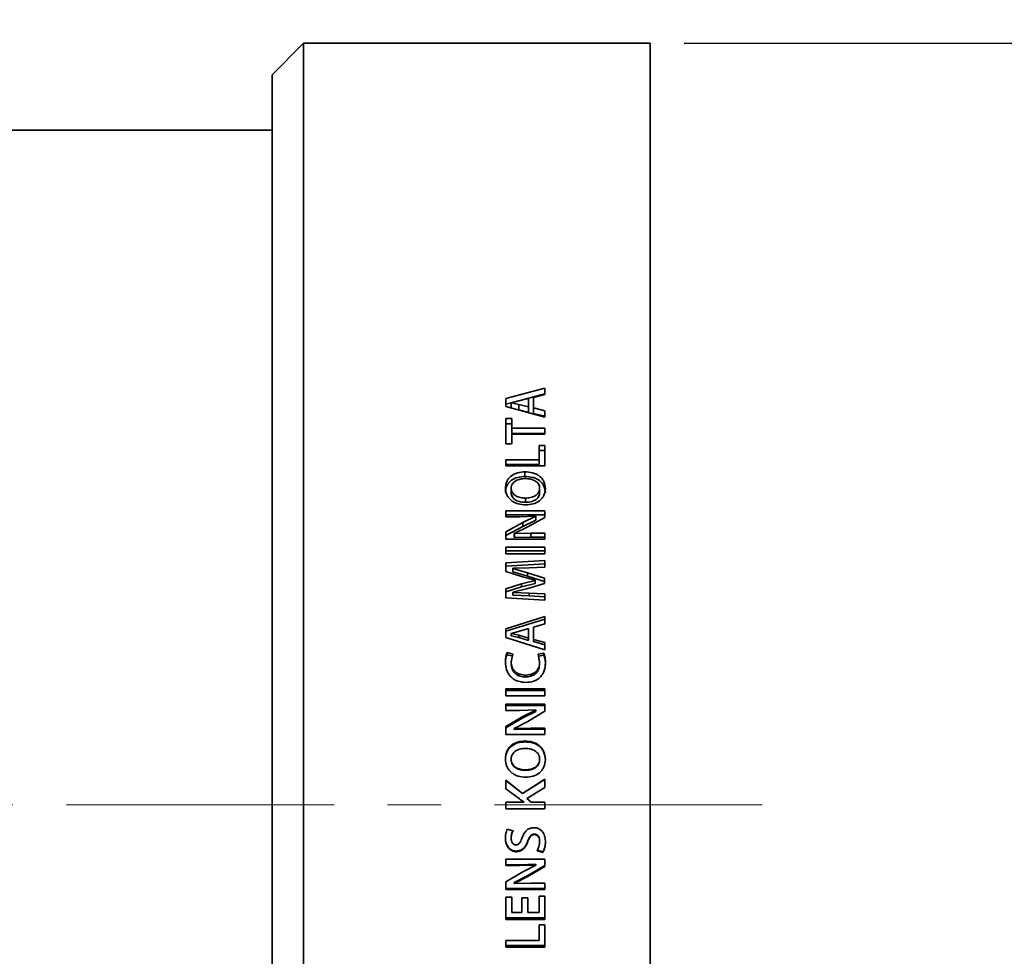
# Model space of a CAD drawing. Header units: millimetres. Extents: x 0 to 1118, y 0 to 864.
# Tile 93 of 96: x 977 to 1024, y 693 to 738. Entities that reach past the tile are written whole.
import ezdxf

# ---------------------------------------------------------------- set-up
doc = ezdxf.new("R2010")
doc.units = ezdxf.units.MM
doc.linetypes.add('CENTERX2', pattern=[20.32, 12.7, -2.54, 2.54, -2.54])
doc.layers.add('ALPHAREV', color=7, linetype='Continuous', lineweight=25)
doc.styles.add('SLDTEXTSTYLE0', font='TXT', dxfattribs={"width": 0.605})
doc.dimstyles.new('SLDDIMSTYLE0', dxfattribs={"dimtxt": 3.175, "dimasz": 4.572, "dimexe": 0, "dimexo": 0.0625, "dimgap": 0.79375, "dimtad": 0, "dimtih": 1, "dimtoh": 1, "dimdec": 0, "dimlfac": 2, "dimrnd": 1e-09, "dimzin": 12, "dimdsep": 46, "dimtxsty": 'SLDTEXTSTYLE0', "dimsah": 1, "dimcen": 0.09, "dimadec": 0, "dimazin": 3, "dimtfac": 1, "dimtofl": 0, "dimtmove": 0, "dimatfit": 3, "dimfxl": 1, "dimfrac": 2, "dimtolj": 1, "dimtzin": 12, "dimarcsym": 0})

# ---------------------------------------------------------------- blocks, each defined once
blk = doc.blocks.new('_D_15')
at = {"layer": 'ALPHAREV'}
for p, q in [((891.152, 776.225), (890.061, 776.225)), ((890.061, 776.225), (890.061, 771.352)), ((902.066, 776.225), (903.158, 776.225)), ((903.158, 776.225), (903.158, 771.352)), ((778.596, 719.672), (778.596, 775.389)), ((1007.346, 738.297), (1007.346, 775.389)), ((778.596, 773.789), (880.967, 773.789)), ((1007.346, 773.789), (904.975, 773.789)), ((890.061, 771.352), (891.152, 771.352)), ((903.158, 771.352), (902.066, 771.352))]:
    blk.add_line(p, q, dxfattribs=at)
for points in [[(778.596, 773.789), (783.168, 773.027), (783.168, 774.551)], [(1007.346, 773.789), (1002.774, 774.551), (1002.774, 773.027)]]:
    blk.add_solid(points, dxfattribs=at)
at = {"layer": 'ALPHAREV', "char_height": 3.175, "attachment_point": 1, "style": 'SLDTEXTSTYLE0'}
for s, insert in [('458', (881.693, 775.445)), ('18.01', (891.152, 775.445))]:
    blk.add_mtext(s, dxfattribs=dict(at, insert=insert))
blk = doc.blocks.new('_D_16')
at = {"layer": 'ALPHAREV'}
for p, q in [((1008.946, 736.696), (1047.031, 736.696)), ((1045.431, 736.696), (1045.431, 703.735)), ((1047.139, 703.008), (1046.048, 703.008)), ((1046.048, 703.008), (1046.048, 698.135)), ((1055.628, 703.008), (1056.719, 703.008)), ((1056.719, 703.008), (1056.719, 698.135)), ((1046.048, 698.135), (1047.139, 698.135)), ((1056.719, 698.135), (1055.628, 698.135)), ((1045.431, 664.446), (1045.431, 697.407)), ((1008.946, 664.446), (1047.031, 664.446))]:
    blk.add_line(p, q, dxfattribs=at)
for points in [[(1045.431, 736.696), (1044.669, 732.124), (1046.193, 732.124)], [(1045.431, 664.446), (1046.193, 669.018), (1044.669, 669.018)]]:
    blk.add_solid(points, dxfattribs=at)
at = {"layer": 'ALPHAREV', "char_height": 3.175, "attachment_point": 1, "style": 'SLDTEXTSTYLE0'}
for s, insert in [('%%c', (1033.051, 702.219)), ('145', (1037.68, 702.228)), ('5.69', (1047.139, 702.228))]:
    blk.add_mtext(s, dxfattribs=dict(at, insert=insert))
blk = doc.blocks.new('_D_17')
at = {"layer": 'ALPHAREV'}
for p, q in [((934.614, 758.037), (933.523, 758.037)), ((933.523, 758.037), (933.523, 753.165)), ((945.528, 758.037), (946.62, 758.037)), ((946.62, 758.037), (946.62, 753.165)), ((865.52, 696.249), (865.52, 757.201)), ((1007.346, 738.297), (1007.346, 757.201)), ((865.52, 755.601), (924.429, 755.601)), ((1007.346, 755.601), (948.437, 755.601)), ((933.523, 753.165), (934.614, 753.165)), ((946.62, 753.165), (945.528, 753.165))]:
    blk.add_line(p, q, dxfattribs=at)
for points in [[(865.52, 755.601), (870.092, 754.839), (870.092, 756.363)], [(1007.346, 755.601), (1002.774, 756.363), (1002.774, 754.839)]]:
    blk.add_solid(points, dxfattribs=at)
at = {"layer": 'ALPHAREV', "char_height": 3.175, "attachment_point": 1, "style": 'SLDTEXTSTYLE0'}
for s, insert in [('284', (925.155, 757.257)), ('11.17', (934.614, 757.257))]:
    blk.add_mtext(s, dxfattribs=dict(at, insert=insert))

msp = doc.modelspace()

# ---------------------------------------------------------------- linework, layer by layer
at = {"color": 7, "linetype": 'Continuous', "lineweight": 35}
for p, q in [((990.896, 736.696), (989.396, 735.196)), ((1007.346, 736.696), (990.896, 736.696)), ((990.896, 736.696), (990.896, 664.446)), ((1007.346, 736.696), (1007.346, 664.446)), ((989.396, 665.946), (989.396, 735.196)), ((989.396, 732.571), (940.646, 732.571)), ((1002.345, 720.343), (1000.492, 719.838)), ((1002.345, 720.07), (1000.934, 719.69)), ((1002.345, 720.343), (1002.345, 720.039)), ((1000.492, 719.838), (1000.492, 719.473)), ((1000.743, 719.639), (1000.492, 719.571)), ((1000.743, 719.647), (1001.096, 719.727)), ((1000.744, 719.643), (1000.743, 719.647)), ((1000.743, 719.647), (1000.743, 719.383)), ((1001.106, 719.568), (1000.744, 719.643)), ((1000.744, 719.643), (1000.744, 719.379)), ((1001.096, 719.727), (1001.56, 719.85)), ((1001.56, 719.85), (1001.56, 719.447)), ((1001.811, 719.898), (1002.345, 720.039)), ((1001.811, 719.898), (1001.811, 719.4)), ((1000.492, 719.473), (1002.345, 718.965)), ((1001.106, 719.568), (1001.106, 719.305)), ((1001.56, 719.447), (1001.106, 719.568)), ((1001.56, 719.186), (1001.106, 719.305)), ((1001.56, 719.447), (1001.56, 719.186)), ((1002.345, 719.264), (1001.811, 719.4)), ((1001.811, 719.4), (1001.811, 719.139)), ((1002.345, 719.005), (1001.811, 719.139)), ((1002.345, 719.264), (1002.345, 718.965)), ((1000.769, 718.896), (1000.492, 718.896)), ((1000.492, 718.896), (1000.492, 717.688)), ((1000.769, 718.896), (1000.769, 718.435)), ((1000.769, 718.642), (1000.492, 718.642)), ((1002.345, 718.435), (1000.769, 718.435)), ((1000.769, 718.188), (1000.769, 718.435)), ((1002.345, 718.435), (1002.345, 718.15)), ((1002.345, 718.188), (1000.769, 718.188)), ((1000.769, 718.15), (1000.769, 717.688)), ((1000.769, 718.15), (1002.345, 718.15)), ((1000.492, 717.688), (1000.769, 717.688)), ((1002.068, 717.61), (1002.068, 716.936)), ((1002.345, 717.61), (1002.068, 717.61)), ((1002.345, 717.374), (1002.068, 717.374)), ((1002.345, 717.61), (1002.345, 716.643)), ((1002.068, 716.936), (1000.492, 716.936)), ((1000.492, 716.936), (1000.492, 716.643)), ((1002.068, 716.709), (1002.068, 716.936)), ((1002.068, 716.709), (1000.492, 716.709)), ((1000.492, 716.643), (1002.345, 716.643)), ((1001.4, 716.148), (1001.4, 716.366)), ((1000.741, 715.588), (1000.741, 715.38)), ((1002.096, 715.588), (1002.096, 715.38)), ((1001.427, 715.121), (1001.427, 714.92)), ((1002.345, 714.514), (1000.495, 714.514)), ((1000.495, 714.514), (1000.495, 714.235)), ((1002.345, 714.514), (1002.345, 714.202)), ((1002.345, 714.321), (1000.495, 714.321)), ((1000.495, 714.235), (1001.14, 714.235)), ((1001.14, 714.235), (1001.916, 714.262)), ((1001.916, 714.257), (1001.291, 713.965)), ((1001.916, 714.068), (1001.291, 713.78)), ((1001.533, 713.754), (1002.345, 714.202)), ((1001.916, 714.262), (1001.916, 714.257)), ((1001.916, 714.068), (1001.916, 714.257)), ((1001.291, 713.965), (1000.492, 713.521)), ((1001.291, 713.78), (1000.492, 713.342)), ((1000.492, 713.521), (1000.492, 713.17)), ((1000.894, 713.445), (1001.533, 713.754)), ((1001.291, 713.78), (1001.291, 713.965)), ((1000.492, 713.17), (1002.345, 713.17)), ((1000.896, 713.437), (1000.894, 713.445)), ((1000.894, 713.267), (1000.894, 713.445)), ((1000.896, 713.259), (1000.894, 713.267)), ((1001.682, 713.452), (1000.896, 713.437)), ((1000.896, 713.259), (1000.896, 713.437)), ((1001.682, 713.274), (1000.896, 713.259)), ((1002.345, 713.452), (1001.682, 713.452)), ((1001.682, 713.274), (1001.682, 713.452)), ((1002.345, 713.274), (1001.682, 713.274)), ((1002.345, 713.17), (1002.345, 713.452)), ((1002.345, 712.785), (1000.492, 712.785)), ((1000.492, 712.785), (1000.492, 712.477)), ((1002.345, 712.616), (1000.492, 712.616)), ((1002.345, 712.785), (1002.345, 712.477)), ((1000.492, 712.477), (1002.345, 712.477)), ((1002.345, 712.159), (1000.495, 712.057)), ((1002.345, 712.159), (1002.345, 711.846)), ((1000.495, 712.057), (1000.495, 711.64)), ((1002.345, 711.998), (1000.495, 711.898)), ((1000.817, 711.791), (1001.592, 711.812)), ((1000.818, 711.784), (1000.817, 711.791)), ((1000.817, 711.636), (1000.817, 711.791)), ((1001.523, 711.575), (1000.818, 711.784)), ((1000.818, 711.628), (1000.818, 711.784)), ((1001.592, 711.812), (1002.345, 711.846)), ((1000.495, 711.64), (1001.239, 711.397)), ((1000.818, 711.628), (1000.817, 711.636)), ((1001.523, 711.422), (1000.818, 711.628)), ((1001.239, 711.397), (1001.882, 711.221)), ((1001.882, 711.213), (1001.242, 711.05)), ((1002.323, 711.318), (1001.523, 711.575)), ((1001.523, 711.422), (1001.523, 711.575)), ((1002.323, 711.169), (1001.523, 711.422)), ((1001.882, 711.221), (1001.882, 711.213)), ((1001.882, 711.073), (1001.882, 711.221)), ((1001.882, 711.066), (1001.882, 711.213)), ((1002.323, 711.318), (1002.323, 711.069)), ((1001.242, 711.05), (1000.495, 710.819)), ((1001.242, 710.905), (1000.495, 710.677)), ((1000.495, 710.819), (1000.495, 710.391)), ((1000.817, 710.653), (1001.534, 710.832)), ((1001.882, 711.066), (1001.242, 710.905)), ((1001.242, 710.905), (1001.242, 711.05)), ((1001.534, 710.832), (1002.323, 711.069)), ((1001.882, 711.073), (1001.882, 711.066)), ((1000.495, 710.391), (1002.345, 710.272)), ((1000.818, 710.647), (1000.817, 710.653)), ((1000.817, 710.513), (1000.817, 710.653)), ((1000.818, 710.508), (1000.817, 710.513)), ((1001.603, 710.616), (1000.818, 710.647)), ((1000.818, 710.508), (1000.818, 710.647)), ((1001.603, 710.477), (1000.818, 710.508)), ((1002.345, 710.576), (1001.603, 710.616)), ((1001.603, 710.477), (1001.603, 710.616)), ((1002.345, 710.438), (1001.603, 710.477)), ((1002.345, 710.576), (1002.345, 710.272)), ((1002.345, 709.506), (1000.492, 708.923)), ((1002.345, 709.382), (1000.492, 708.807)), ((1002.345, 709.506), (1002.345, 709.155)), ((1000.492, 708.923), (1000.492, 708.503)), ((1001.096, 708.795), (1001.56, 708.936)), ((1001.56, 708.936), (1001.56, 708.474)), ((1001.811, 708.992), (1002.345, 709.155)), ((1001.811, 708.992), (1001.811, 708.42)), ((1000.492, 708.503), (1002.345, 707.924)), ((1000.743, 708.704), (1001.096, 708.795)), ((1000.744, 708.698), (1000.743, 708.704)), ((1000.743, 708.704), (1000.743, 708.591)), ((1000.744, 708.586), (1000.743, 708.591)), ((1001.106, 708.613), (1000.744, 708.698)), ((1000.744, 708.698), (1000.744, 708.586)), ((1001.106, 708.502), (1000.744, 708.586)), ((1001.106, 708.613), (1001.106, 708.502)), ((1001.56, 708.474), (1001.106, 708.613)), ((1001.56, 708.365), (1001.106, 708.502)), ((1001.56, 708.474), (1001.56, 708.365)), ((1002.345, 708.265), (1001.811, 708.42)), ((1001.811, 708.42), (1001.811, 708.312)), ((1002.345, 708.159), (1001.811, 708.312)), ((1002.345, 708.265), (1002.345, 707.924)), ((1000.815, 707.716), (1000.548, 707.788)), ((1000.548, 707.689), (1000.548, 707.788)), ((1000.815, 707.617), (1000.548, 707.689)), ((1000.744, 707.36), (1000.815, 707.716)), ((1002.289, 707.772), (1002.025, 707.719)), ((1002.025, 707.719), (1002.094, 707.357)), ((1002.289, 707.672), (1002.025, 707.62)), ((1002.289, 707.672), (1002.289, 707.772)), ((1000.744, 707.266), (1000.744, 707.36)), ((1002.094, 707.264), (1002.094, 707.357)), ((1001.426, 706.638), (1001.426, 706.723)), ((1002.345, 706.071), (1000.492, 706.071)), ((1000.492, 706.071), (1000.492, 705.747)), ((1002.345, 706.071), (1002.345, 705.747)), ((1002.345, 705.995), (1000.492, 705.995)), ((1000.492, 705.747), (1002.345, 705.747)), ((1002.345, 705.341), (1000.495, 705.341)), ((1000.495, 705.341), (1000.495, 705.042)), ((1002.345, 705.275), (1000.495, 705.275)), ((1002.345, 705.341), (1002.345, 705.007)), ((1001.291, 704.753), (1000.492, 704.279)), ((1001.291, 704.695), (1000.492, 704.228)), ((1000.495, 705.042), (1001.14, 705.042)), ((1001.14, 705.042), (1001.916, 705.071)), ((1001.916, 705.066), (1001.291, 704.753)), ((1001.916, 705.003), (1001.291, 704.695)), ((1001.291, 704.695), (1001.291, 704.753)), ((1001.533, 704.527), (1002.345, 705.007)), ((1001.916, 705.071), (1001.916, 705.066)), ((1001.916, 705.003), (1001.916, 705.066)), ((1000.492, 704.279), (1000.492, 703.905)), ((1000.894, 704.198), (1001.533, 704.527)), ((1000.896, 704.189), (1000.894, 704.198)), ((1000.894, 704.147), (1000.894, 704.198)), ((1001.682, 704.206), (1000.896, 704.189)), ((1000.896, 704.139), (1000.896, 704.189)), ((1002.345, 704.206), (1001.682, 704.206)), ((1001.682, 704.155), (1001.682, 704.206)), ((1002.345, 703.905), (1002.345, 704.206)), ((1000.492, 703.905), (1002.345, 703.905)), ((1000.896, 704.139), (1000.894, 704.147)), ((1001.682, 704.155), (1000.896, 704.139)), ((1002.345, 704.155), (1001.682, 704.155)), ((1001.4, 703.556), (1001.4, 703.598)), ((1000.741, 702.739), (1000.741, 702.709)), ((1002.096, 702.739), (1002.096, 702.709)), ((1001.427, 702.229), (1001.427, 702.206)), ((1001.281, 701.111), (1000.492, 701.747)), ((1000.492, 701.747), (1000.492, 701.33)), ((1001.281, 701.103), (1000.492, 701.731)), ((1002.345, 701.788), (1001.281, 701.111)), ((1002.345, 701.772), (1001.281, 701.103)), ((1001.495, 700.869), (1002.345, 701.393)), ((1002.345, 701.788), (1002.345, 701.393)), ((1000.492, 701.33), (1001.144, 700.847)), ((1001.281, 701.103), (1001.281, 701.111)), ((1001.344, 700.704), (1000.492, 700.704)), ((1000.492, 700.704), (1000.492, 700.377)), ((1001.344, 700.703), (1000.492, 700.703)), ((1001.345, 700.712), (1001.344, 700.704)), ((1001.345, 700.71), (1001.344, 700.703)), ((1001.344, 700.703), (1001.344, 700.704)), ((1001.345, 700.71), (1001.345, 700.712)), ((1001.693, 700.704), (1001.495, 700.869)), ((1001.495, 700.865), (1001.495, 700.869)), ((1001.693, 700.703), (1001.495, 700.865)), ((1002.345, 700.704), (1001.693, 700.704)), ((1001.693, 700.703), (1001.693, 700.704)), ((1002.345, 700.703), (1001.693, 700.703)), ((1002.345, 700.704), (1002.345, 700.377)), ((1000.492, 700.38), (1002.345, 700.38)), ((1000.492, 700.377), (1002.345, 700.377)), ((1000.831, 699.336), (1000.56, 699.414)), ((1001.842, 699.177), (1001.842, 699.157)), ((1000.744, 699), (1000.744, 698.978)), ((1001.535, 698.854), (1001.535, 698.83)), ((1002.094, 698.846), (1002.094, 698.822)), ((1000.998, 698.376), (1000.998, 698.345)), ((1001.976, 698.418), (1002.255, 698.347)), ((1001.976, 698.388), (1002.255, 698.315)), ((1002.255, 698.347), (1002.255, 698.315)), ((1002.345, 697.987), (1000.495, 697.987)), ((1000.495, 697.987), (1000.495, 697.686)), ((1000.495, 697.726), (1001.14, 697.726)), ((1000.495, 697.686), (1001.14, 697.686)), ((1001.14, 697.726), (1001.916, 697.755)), ((1001.14, 697.726), (1001.14, 697.686)), ((1001.14, 697.686), (1001.916, 697.715)), ((1001.916, 697.71), (1001.291, 697.396)), ((1001.533, 697.217), (1002.345, 697.691)), ((1001.533, 697.17), (1002.345, 697.651)), ((1001.916, 697.755), (1001.916, 697.715)), ((1001.916, 697.715), (1001.916, 697.71)), ((1002.345, 697.987), (1002.345, 697.651)), ((1001.291, 697.396), (1000.492, 696.922)), ((1000.894, 696.892), (1001.533, 697.217)), ((1000.894, 696.84), (1001.533, 697.17)), ((1001.533, 697.217), (1001.533, 697.17)), ((1000.492, 696.922), (1000.492, 696.548)), ((1000.894, 696.892), (1000.894, 696.84)), ((1000.896, 696.832), (1000.894, 696.84)), ((1001.682, 696.848), (1000.896, 696.832)), ((1002.345, 696.848), (1001.682, 696.848)), ((1002.345, 696.548), (1002.345, 696.848)), ((1000.492, 696.604), (1002.345, 696.604)), ((1000.492, 696.548), (1002.345, 696.548)), ((1002.345, 696.234), (1002.068, 696.234)), ((1002.068, 696.234), (1002.068, 695.461)), ((1002.345, 696.234), (1002.345, 695.137)), ((1000.769, 696.193), (1000.492, 696.193)), ((1000.492, 696.193), (1000.492, 695.137)), ((1000.769, 696.193), (1000.769, 695.461)), ((1001.53, 696.152), (1001.256, 696.152)), ((1001.256, 696.152), (1001.256, 695.461)), ((1001.53, 696.152), (1001.53, 695.461)), ((1001.256, 695.461), (1000.769, 695.461)), ((1002.068, 695.461), (1001.53, 695.461)), ((1000.492, 695.212), (1002.345, 695.212)), ((1000.492, 695.137), (1002.345, 695.137)), ((1002.068, 694.881), (1002.068, 694.131)), ((1002.345, 694.881), (1002.068, 694.881)), ((1002.345, 694.881), (1002.345, 693.81)), ((1002.068, 694.131), (1000.492, 694.131)), ((1000.492, 694.131), (1000.492, 693.81)), ((1000.492, 693.903), (1002.345, 693.903)), ((1000.492, 693.81), (1002.345, 693.81))]:
    msp.add_line(p, q, dxfattribs=at)
for points, knots in [([(1001.4, 716.366), (1001.281, 716.358), (1001.045, 716.342), (1000.778, 716.209), (1000.615, 716.054), (1000.499, 715.865), (1000.481, 715.703), (1000.469, 715.595)], [0, 0, 0, 0, 0.25018, 0.499675, 0.624945, 0.750223, 1, 1, 1, 1]), ([(1002.368, 715.57), (1002.356, 715.683), (1002.339, 715.851), (1002.215, 716.046), (1002.092, 716.169), (1001.939, 716.263), (1001.709, 716.347), (1001.523, 716.358), (1001.4, 716.366)], [0, 0, 0, 0, 0.2493, 0.374421, 0.499574, 0.621822, 0.749926, 1, 1, 1, 1]), ([(1001.4, 716.148), (1001.282, 716.14), (1001.046, 716.124), (1000.778, 715.993), (1000.615, 715.84), (1000.499, 715.653), (1000.481, 715.494), (1000.469, 715.387)], [0, 0, 0, 0, 0.251731, 0.502046, 0.627199, 0.751956, 1, 1, 1, 1]), ([(1000.741, 715.588), (1000.742, 715.606), (1000.745, 715.641), (1000.76, 715.711), (1000.795, 715.794), (1000.867, 715.88), (1000.993, 715.965), (1001.178, 716.036), (1001.335, 716.044), (1001.413, 716.048)], [0, 0, 0, 0, 0.06266, 0.125293, 0.250262, 0.371748, 0.500206, 0.749932, 1, 1, 1, 1]), ([(1002.368, 715.363), (1002.356, 715.473), (1002.339, 715.64), (1002.215, 715.832), (1002.092, 715.953), (1001.939, 716.046), (1001.709, 716.128), (1001.523, 716.14), (1001.4, 716.148)], [0, 0, 0, 0, 0.247566, 0.372173, 0.497189, 0.619703, 0.74837, 1, 1, 1, 1]), ([(1001.413, 716.048), (1001.493, 716.045), (1001.652, 716.037), (1001.841, 715.969), (1001.969, 715.883), (1002.042, 715.796), (1002.087, 715.696), (1002.093, 715.624), (1002.096, 715.588)], [0, 0, 0, 0, 0.250219, 0.499835, 0.629969, 0.749877, 0.874884, 1, 1, 1, 1]), ([(1000.469, 715.595), (1000.482, 715.484), (1000.501, 715.318), (1000.626, 715.124), (1000.751, 715.003), (1000.902, 714.908), (1001.127, 714.819), (1001.311, 714.806), (1001.432, 714.798)], [0, 0, 0, 0, 0.249307, 0.373668, 0.499594, 0.623039, 0.750031, 1, 1, 1, 1]), ([(1001.427, 715.121), (1001.347, 715.125), (1001.187, 715.133), (1000.996, 715.202), (1000.868, 715.289), (1000.794, 715.377), (1000.751, 715.479), (1000.745, 715.552), (1000.741, 715.588)], [0, 0, 0, 0, 0.2501613, 0.4998121, 0.6297123, 0.7497821, 0.8748035, 1, 1, 1, 1]), ([(1002.096, 715.588), (1002.095, 715.57), (1002.093, 715.534), (1002.078, 715.464), (1002.044, 715.381), (1001.973, 715.294), (1001.849, 715.205), (1001.662, 715.134), (1001.505, 715.126), (1001.427, 715.121)], [0, 0, 0, 0, 0.062663, 0.1253001, 0.2502982, 0.3700808, 0.5003346, 0.749868, 1, 1, 1, 1]), ([(1001.432, 714.798), (1001.551, 714.806), (1001.786, 714.822), (1002.054, 714.955), (1002.218, 715.111), (1002.337, 715.301), (1002.356, 715.462), (1002.368, 715.57)], [0, 0, 0, 0, 0.250283, 0.499781, 0.625073, 0.750342, 1, 1, 1, 1]), ([(1001.427, 714.92), (1001.347, 714.924), (1001.188, 714.932), (1000.997, 714.999), (1000.868, 715.086), (1000.794, 715.172), (1000.751, 715.273), (1000.745, 715.344), (1000.741, 715.38)], [0, 0, 0, 0, 0.251489, 0.502031, 0.631966, 0.751638, 0.875833, 1, 1, 1, 1]), ([(1002.096, 715.38), (1002.095, 715.362), (1002.093, 715.327), (1002.078, 715.258), (1002.044, 715.175), (1001.973, 715.09), (1001.849, 715.002), (1001.662, 714.933), (1001.505, 714.924), (1001.427, 714.92)], [0, 0, 0, 0, 0.062145, 0.124289, 0.24847, 0.367848, 0.498112, 0.748521, 1, 1, 1, 1]), ([(1000.548, 707.788), (1000.523, 707.717), (1000.473, 707.574), (1000.469, 707.422), (1000.467, 707.347)], [0, 0, 0, 0, 0.499418, 1, 1, 1, 1]), ([(1000.548, 707.689), (1000.523, 707.618), (1000.473, 707.477), (1000.469, 707.328), (1000.467, 707.253)], [0, 0, 0, 0, 0.499671, 1, 1, 1, 1]), ([(1002.37, 707.304), (1002.368, 707.384), (1002.365, 707.544), (1002.314, 707.696), (1002.289, 707.772)], [0, 0, 0, 0, 0.5007279, 1, 1, 1, 1]), ([(1002.37, 707.21), (1002.368, 707.29), (1002.365, 707.448), (1002.314, 707.598), (1002.289, 707.672)], [0, 0, 0, 0, 0.500499, 1, 1, 1, 1]), ([(1000.467, 707.347), (1000.478, 707.218), (1000.494, 707.026), (1000.608, 706.793), (1000.728, 706.64), (1000.879, 706.516), (1001.115, 706.403), (1001.311, 706.386), (1001.442, 706.375)], [0, 0, 0, 0, 0.2496567, 0.3748213, 0.4999976, 0.6251206, 0.7502687, 1, 1, 1, 1]), ([(1001.426, 706.723), (1001.337, 706.729), (1001.202, 706.739), (1001.037, 706.807), (1000.928, 706.884), (1000.844, 706.985), (1000.761, 707.141), (1000.751, 707.273), (1000.744, 707.36)], [0, 0, 0, 0, 0.249997, 0.379483, 0.50024, 0.625362, 0.750517, 1, 1, 1, 1]), ([(1001.426, 706.638), (1001.337, 706.644), (1001.202, 706.653), (1001.037, 706.721), (1000.929, 706.797), (1000.845, 706.896), (1000.761, 707.05), (1000.751, 707.18), (1000.744, 707.266)], [0, 0, 0, 0, 0.251604, 0.381705, 0.502669, 0.627609, 0.752223, 1, 1, 1, 1]), ([(1002.094, 707.357), (1002.087, 707.271), (1002.076, 707.141), (1001.999, 706.985), (1001.914, 706.886), (1001.808, 706.808), (1001.646, 706.738), (1001.514, 706.729), (1001.426, 706.723)], [0, 0, 0, 0, 0.249637, 0.374777, 0.499865, 0.622631, 0.750146, 1, 1, 1, 1]), ([(1002.094, 707.264), (1002.086, 707.178), (1002.076, 707.05), (1001.999, 706.896), (1001.914, 706.798), (1001.808, 706.722), (1001.646, 706.653), (1001.513, 706.644), (1001.426, 706.638)], [0, 0, 0, 0, 0.247942, 0.37252, 0.497434, 0.620458, 0.748524, 1, 1, 1, 1]), ([(1001.442, 706.375), (1001.567, 706.384), (1001.755, 706.399), (1001.982, 706.507), (1002.128, 706.623), (1002.242, 706.77), (1002.347, 706.995), (1002.361, 707.181), (1002.37, 707.304)], [0, 0, 0, 0, 0.249677, 0.374813, 0.499928, 0.623529, 0.75018, 1, 1, 1, 1]), ([(1001.4, 703.598), (1001.281, 703.589), (1001.045, 703.571), (1000.778, 703.424), (1000.615, 703.252), (1000.499, 703.044), (1000.481, 702.866), (1000.469, 702.747)], [0, 0, 0, 0, 0.25018, 0.499675, 0.624945, 0.750223, 1, 1, 1, 1]), ([(1001.4, 703.556), (1001.282, 703.547), (1001.046, 703.529), (1000.778, 703.385), (1000.615, 703.215), (1000.499, 703.01), (1000.481, 702.834), (1000.469, 702.717)], [0, 0, 0, 0, 0.251731, 0.502046, 0.627199, 0.751956, 1, 1, 1, 1]), ([(1000.741, 702.739), (1000.742, 702.759), (1000.745, 702.798), (1000.76, 702.875), (1000.795, 702.966), (1000.867, 703.061), (1000.993, 703.155), (1001.178, 703.232), (1001.335, 703.242), (1001.413, 703.246)], [0, 0, 0, 0, 0.06266, 0.125293, 0.250262, 0.371748, 0.500206, 0.749932, 1, 1, 1, 1]), ([(1002.368, 702.72), (1002.356, 702.843), (1002.339, 703.028), (1002.215, 703.244), (1002.092, 703.379), (1001.939, 703.484), (1001.709, 703.576), (1001.523, 703.589), (1001.4, 703.598)], [0, 0, 0, 0, 0.2493, 0.374421, 0.499574, 0.621822, 0.749926, 1, 1, 1, 1]), ([(1002.368, 702.69), (1002.356, 702.812), (1002.339, 702.995), (1002.215, 703.207), (1002.092, 703.341), (1001.939, 703.444), (1001.709, 703.534), (1001.523, 703.547), (1001.4, 703.556)], [0, 0, 0, 0, 0.2475661, 0.3721729, 0.497189, 0.6197035, 0.7483696, 1, 1, 1, 1]), ([(1001.413, 703.246), (1001.493, 703.242), (1001.652, 703.233), (1001.841, 703.159), (1001.969, 703.064), (1002.042, 702.968), (1002.087, 702.858), (1002.093, 702.779), (1002.096, 702.739)], [0, 0, 0, 0, 0.250219, 0.499835, 0.629969, 0.749877, 0.874884, 1, 1, 1, 1]), ([(1000.469, 702.747), (1000.482, 702.626), (1000.501, 702.443), (1000.626, 702.232), (1000.751, 702.099), (1000.902, 701.996), (1001.127, 701.9), (1001.311, 701.886), (1001.432, 701.876)], [0, 0, 0, 0, 0.249307, 0.373668, 0.499594, 0.623039, 0.750031, 1, 1, 1, 1]), ([(1001.427, 702.229), (1001.347, 702.233), (1001.187, 702.242), (1000.996, 702.316), (1000.868, 702.412), (1000.794, 702.508), (1000.751, 702.62), (1000.745, 702.699), (1000.741, 702.739)], [0, 0, 0, 0, 0.250161, 0.499812, 0.629712, 0.749782, 0.874803, 1, 1, 1, 1]), ([(1001.427, 702.206), (1001.347, 702.21), (1001.188, 702.219), (1000.997, 702.292), (1000.868, 702.387), (1000.794, 702.481), (1000.751, 702.591), (1000.745, 702.67), (1000.741, 702.709)], [0, 0, 0, 0, 0.251489, 0.5020306, 0.6319659, 0.7516383, 0.8758329, 1, 1, 1, 1]), ([(1002.096, 702.739), (1002.095, 702.72), (1002.093, 702.68), (1002.078, 702.603), (1002.044, 702.512), (1001.973, 702.417), (1001.849, 702.32), (1001.662, 702.243), (1001.505, 702.234), (1001.427, 702.229)], [0, 0, 0, 0, 0.062663, 0.1253, 0.250298, 0.370081, 0.500335, 0.749868, 1, 1, 1, 1]), ([(1002.096, 702.709), (1002.095, 702.69), (1002.093, 702.651), (1002.078, 702.575), (1002.044, 702.485), (1001.973, 702.392), (1001.849, 702.295), (1001.662, 702.22), (1001.505, 702.21), (1001.427, 702.206)], [0, 0, 0, 0, 0.062145, 0.124289, 0.24847, 0.367848, 0.498112, 0.748521, 1, 1, 1, 1]), ([(1001.432, 701.876), (1001.551, 701.885), (1001.786, 701.903), (1002.054, 702.048), (1002.218, 702.217), (1002.337, 702.424), (1002.356, 702.602), (1002.368, 702.72)], [0, 0, 0, 0, 0.250283, 0.499781, 0.625073, 0.750342, 1, 1, 1, 1]), ([(1001.144, 700.847), (1001.177, 700.824), (1001.243, 700.778), (1001.311, 700.734), (1001.345, 700.712)], [0, 0, 0, 0, 0.5, 1, 1, 1, 1]), ([(1000.56, 699.414), (1000.531, 699.345), (1000.474, 699.207), (1000.47, 699.058), (1000.467, 698.983)], [0, 0, 0, 0, 0.499576, 1, 1, 1, 1]), ([(1000.744, 699), (1000.747, 699.061), (1000.753, 699.185), (1000.805, 699.297), (1000.831, 699.353)], [0, 0, 0, 0, 0.499831, 1, 1, 1, 1]), ([(1000.744, 698.978), (1000.747, 699.04), (1000.753, 699.165), (1000.805, 699.279), (1000.831, 699.336)], [0, 0, 0, 0, 0.500241, 1, 1, 1, 1]), ([(1001.817, 699.484), (1001.753, 699.479), (1001.656, 699.472), (1001.54, 699.414), (1001.44, 699.333), (1001.344, 699.201), (1001.294, 699.083), (1001.27, 699.024)], [0, 0, 0, 0, 0.249372, 0.374487, 0.499654, 0.749577, 1, 1, 1, 1]), ([(1001.535, 698.854), (1001.564, 698.929), (1001.601, 699.023), (1001.678, 699.116), (1001.726, 699.152), (1001.781, 699.174), (1001.822, 699.176), (1001.842, 699.177)], [0, 0, 0, 0, 0.497954, 0.630978, 0.748311, 0.873957, 1, 1, 1, 1]), ([(1001.535, 698.83), (1001.564, 698.906), (1001.601, 699.002), (1001.678, 699.095), (1001.726, 699.132), (1001.781, 699.155), (1001.822, 699.156), (1001.842, 699.157)], [0, 0, 0, 0, 0.499826, 0.632882, 0.749948, 0.874886, 1, 1, 1, 1]), ([(1002.37, 698.8), (1002.365, 698.883), (1002.355, 699.047), (1002.277, 699.245), (1002.162, 699.365), (1002.059, 699.436), (1001.96, 699.47), (1001.879, 699.483), (1001.838, 699.484), (1001.817, 699.484)], [0, 0, 0, 0, 0.250285, 0.499435, 0.623787, 0.750968, 0.874124, 0.937469, 1, 1, 1, 1]), ([(1001.842, 699.177), (1001.861, 699.176), (1001.901, 699.173), (1001.957, 699.152), (1002.004, 699.117), (1002.054, 699.056), (1002.088, 698.963), (1002.092, 698.885), (1002.094, 698.846)], [0, 0, 0, 0, 0.12619, 0.251982, 0.377397, 0.50247, 0.751025, 1, 1, 1, 1]), ([(1001.842, 699.157), (1001.861, 699.156), (1001.901, 699.154), (1001.957, 699.132), (1002.004, 699.096), (1002.054, 699.035), (1002.088, 698.94), (1002.092, 698.861), (1002.094, 698.822)], [0, 0, 0, 0, 0.125159, 0.25012, 0.375109, 0.500182, 0.749669, 1, 1, 1, 1]), ([(1000.467, 699.005), (1000.473, 698.928), (1000.483, 698.776), (1000.567, 698.597), (1000.674, 698.486), (1000.771, 698.422), (1000.864, 698.391), (1000.94, 698.378), (1000.979, 698.377), (1000.998, 698.376)], [0, 0, 0, 0, 0.2487204, 0.497036, 0.6222627, 0.7477963, 0.8736789, 0.9368203, 1, 1, 1, 1]), ([(1000.467, 698.983), (1000.473, 698.905), (1000.483, 698.751), (1000.567, 698.57), (1000.674, 698.457), (1000.771, 698.392), (1000.864, 698.361), (1000.94, 698.347), (1000.979, 698.346), (1000.998, 698.345)], [0, 0, 0, 0, 0.250173, 0.499345, 0.624509, 0.749561, 0.874644, 0.937313, 1, 1, 1, 1]), ([(1000.965, 698.672), (1000.948, 698.673), (1000.913, 698.675), (1000.865, 698.699), (1000.823, 698.732), (1000.779, 698.788), (1000.75, 698.872), (1000.746, 698.942), (1000.744, 698.978)], [0, 0, 0, 0, 0.124768, 0.246873, 0.37661, 0.500577, 0.747025, 1, 1, 1, 1]), ([(1001.27, 699.024), (1001.239, 698.947), (1001.2, 698.85), (1001.131, 698.747), (1001.085, 698.704), (1001.037, 698.681), (1000.997, 698.673), (1000.976, 698.672), (1000.965, 698.672)], [0, 0, 0, 0, 0.500169, 0.625301, 0.750173, 0.87485, 0.9374, 1, 1, 1, 1]), ([(1000.998, 698.376), (1001.063, 698.383), (1001.161, 698.393), (1001.274, 698.457), (1001.417, 698.587), (1001.483, 698.735), (1001.535, 698.854)], [0, 0, 0, 0, 0.251297, 0.3771, 0.502625, 1, 1, 1, 1]), ([(1000.998, 698.345), (1001.063, 698.352), (1001.161, 698.362), (1001.274, 698.428), (1001.418, 698.559), (1001.483, 698.71), (1001.535, 698.83)], [0, 0, 0, 0, 0.249787, 0.375187, 0.500669, 1, 1, 1, 1]), ([(1002.094, 698.822), (1002.088, 698.746), (1002.078, 698.593), (1002.01, 698.456), (1001.976, 698.388)], [0, 0, 0, 0, 0.500072, 1, 1, 1, 1]), ([(1002.255, 698.347), (1002.289, 698.422), (1002.357, 698.575), (1002.366, 698.741), (1002.37, 698.825)], [0, 0, 0, 0, 0.497304, 1, 1, 1, 1]), ([(1002.255, 698.315), (1002.289, 698.392), (1002.357, 698.547), (1002.366, 698.715), (1002.37, 698.8)], [0, 0, 0, 0, 0.496923, 1, 1, 1, 1])]:
    msp.add_open_spline(points, degree=3, knots=knots, dxfattribs=at)
at = {"layer": 'ALPHAREV', "linetype": 'CENTERX2', "lineweight": 18}
msp.add_line((776.438, 700.571), (1012.921, 700.571), dxfattribs=at)

# ---------------------------------------------------------------- dimensions: what is measured, and where the dimension line sits
at = {"layer": 'ALPHAREV'}
for base, p1, p2, picture, middle in [((1007.346114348, 773.788703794), (778.596114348, 718.071388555), (1007.346114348, 736.696388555), '_D_15', (892.971114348, 773.788703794)), ((1007.346, 755.601), (865.52, 694.649), (1007.346, 736.696), '_D_17', (936.433, 755.601))]:
    dim = msp.add_linear_dim(base=base, p1=p1, p2=p2, dimstyle='SLDDIMSTYLE0', dxfattribs=at)
    dim.commit()
    dim.dimension.update_dxf_attribs({"geometry": picture, "text_midpoint": middle, "dimtype": 160})
dim = msp.add_linear_dim(base=(1045.431028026, 736.696388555), p1=(1007.346114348, 664.446388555), p2=(1007.346114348, 736.696388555), angle=90, text='%%c<>', dimstyle='SLDDIMSTYLE0', dxfattribs=at)
dim.commit()
dim.dimension.update_dxf_attribs({"geometry": '_D_16', "text_midpoint": (1045.431028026, 700.571388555), "dimtype": 160})

doc.saveas('drawing.dxf')
